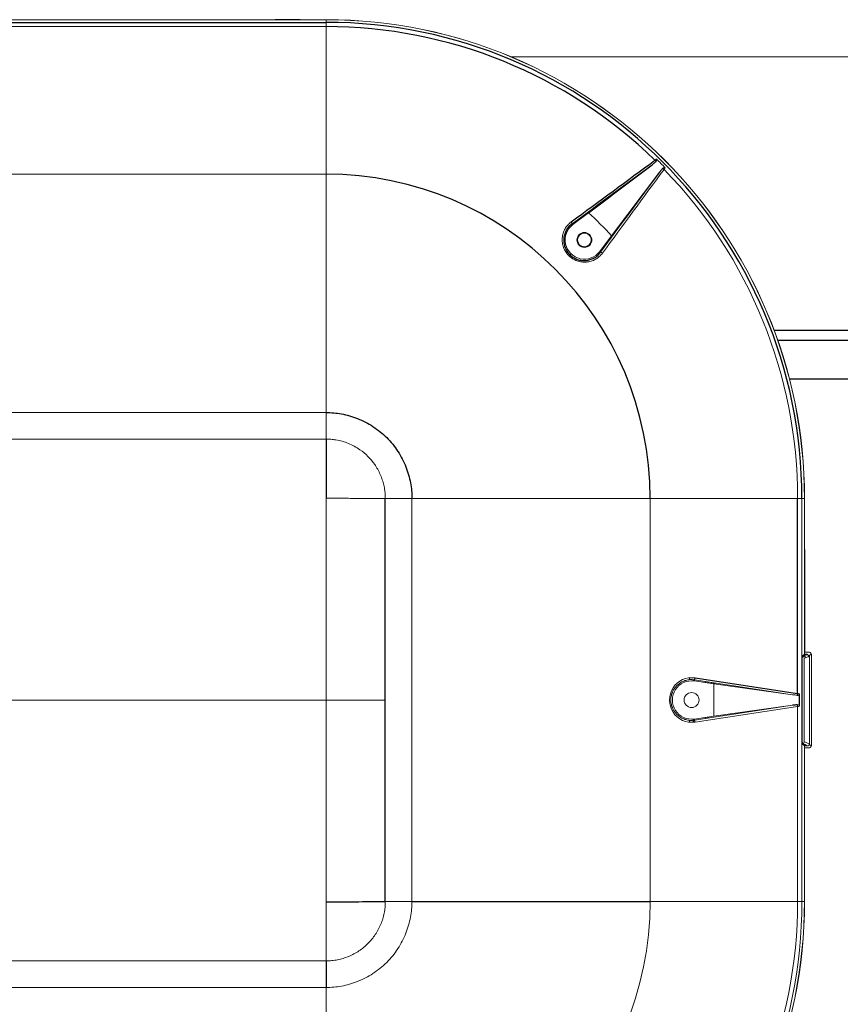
# Paper-space layout '_Top' of a CAD drawing. Header units: millimetres. Extents: x -1506 to 1507, y -605 to 634.
# Tile 5 of 13: x -1056 to -628, y -159 to 354. Entities that reach past the tile are written whole.
import ezdxf

# ---------------------------------------------------------------- set-up
doc = ezdxf.new("R2010")
doc.units = ezdxf.units.MM

psp = doc.layouts.new('_Top')

# ---------------------------------------------------------------- linework, layer by layer
at = {"color": 144, "linetype": 'Continuous', "lineweight": 18}
for p, q in [((-896.16, 354.3), (-1256.16, 354.3)), ((-1069.63, 354.35), (-957.69, 354.35)), ((-957.69, 354.3), (-957.69, 354.35)), ((-957.69, 354.33), (-957.69, 354.35)), ((-957.69, 354.33), (-944.64, 354.33)), ((-957.69, 354.33), (-957.69, 354.3)), ((-944.63, 354.35), (-944.64, 354.33)), ((-944.64, 354.3), (-944.64, 354.33)), ((-944.63, 354.35), (-922.69, 354.35)), ((-922.69, 354.33), (-922.69, 354.35)), ((-922.69, 354.3), (-922.69, 354.35)), ((-922.69, 354.33), (-922.69, 354.3)), ((-909.63, 354.35), (-909.64, 354.33)), ((-909.64, 354.3), (-909.64, 354.33)), ((-909.63, 354.35), (-896.16, 354.35)), ((-896.16, 273.89), (-896.16, 354.35)), ((-896.16, 350.75), (-1072.78, 350.75)), ((801.34, 335), (-799.84, 335)), ((-724.13, 280.67), (-724.7, 281.23)), ((-896.16, 273.89), (-1256.16, 273.89)), ((-767.57, 247.6), (-759.38, 253.81)), ((-767.93, 248.08), (-767.57, 247.6)), ((-1256.16, 149.75), (-896.16, 149.75)), ((-896.16, 149.75), (-896.16, 135.91)), ((-896.16, 135.91), (-1256.16, 135.91)), ((-865.25, 105), (-851.41, 105)), ((-851.41, 105), (-851.41, -105)), ((-727.27, -105), (-727.27, 105)), ((-727.27, 105), (-646.81, 105)), ((-648.2, 105), (-648.2, -105)), ((-646.86, 23.95), (-646.86, 105)), ((-646.81, 105), (-646.81, 91.53)), ((-646.83, 91.52), (-646.81, 91.53)), ((-646.83, 91.52), (-646.83, 78.48)), ((-646.81, 78.47), (-646.86, 78.47)), ((-646.81, 78.47), (-646.83, 78.48)), ((-648.07, -21.79), (-648.07, 21.79)), ((-648.02, 22.79), (-646.86, 23.95)), ((-646.51, 23), (-647.81, 23)), ((-647.31, 23.5), (-645.27, 23.5)), ((-647.31, 23.5), (-647.31, 22.98)), ((-646.97, 21.79), (-646.97, -21.79)), ((-646.81, 25.02), (-646.86, 25.02)), ((-646.86, 24.97), (-646.81, 25.02)), ((-644.24, 24.86), (-646.86, 24.86)), ((-645.27, 23.95), (-646.86, 23.95)), ((-646.51, 21.93), (-646.51, 23)), ((-645.27, 23.95), (-645.27, 23.5)), ((-644.72, 22.95), (-644.72, 22.65)), ((-644.27, -22.95), (-644.27, 22.95)), ((-643.24, 24.03), (-644.16, 23.11)), ((-644.16, -23.11), (-644.16, 23.11)), ((-643.4, 23.87), (-643.4, 24.03)), ((-643.24, -24.03), (-643.24, 24.03)), ((-706.79, 11.56), (-706.79, 10.49)), ((-704.24, 10.5), (-704.33, 9.91)), ((-653.17, 2.75), (-704.24, 10.5)), ((-704.33, 9.91), (-694.03, 8.49)), ((-697.52, 8.97), (-697.52, 9.48)), ((-696.82, 9.38), (-696.82, 8.87)), ((-695.54, 8.7), (-695.12, 9.12)), ((-694.5, 9.02), (-694.5, 8.56)), ((-694.03, -8.49), (-694.03, 8.49)), ((-694.03, 8.49), (-653.17, 2.75)), ((-693.84, 8.92), (-693.84, 8.75)), ((-693.8, 8.46), (-693.84, 8.75)), ((-693.51, 8.87), (-693.51, 8.42)), ((-659.81, 3.68), (-659.81, 3.76)), ((-655.83, 3.15), (-655.83, 3.12)), ((-704.24, -10.5), (-653.17, -2.75)), ((-650.41, -3.38), (-703.85, -11.49)), ((-653.17, -2.75), (-694.03, -8.49)), ((-659.81, -3.76), (-659.81, -3.68)), ((-655.83, -3.12), (-655.83, -3.15)), ((-650.41, -105), (-650.41, -3.38)), ((-694.03, -8.49), (-704.33, -9.91)), ((-704.24, -10.5), (-704.33, -9.91)), ((-697.52, -9.48), (-697.52, -8.97)), ((-696.82, -8.87), (-696.82, -9.38)), ((-706.79, -11.56), (-706.79, -10.56)), ((-706.77, -10.57), (-706.77, -11.56)), ((-704.77, -10.52), (-704.77, -11.59)), ((-704.74, -11.59), (-704.74, -10.52)), ((-647.29, -22.52), (-648.07, -22.19)), ((-648.02, -22.79), (-646.86, -23.95)), ((-647.27, -23), (-647.81, -23)), ((-647.31, -22.54), (-647.31, -22.51)), ((-647.31, -23.5), (-647.31, -22.99)), ((-646.01, -23.5), (-647.31, -23.5)), ((-646.86, -105), (-646.86, -23.95)), ((-646.86, -23.95), (-645.27, -23.95)), ((-646.86, -24.86), (-644.24, -24.86)), ((-646.86, -24.97), (-646.81, -25.02)), ((-646.86, -25.02), (-646.81, -25.02)), ((-646.81, -25.02), (-646.81, -78.47)), ((-644.16, -23.11), (-643.24, -24.03)), ((-643.4, -24.03), (-643.4, -23.87)), ((-646.86, -78.47), (-646.81, -78.47)), ((-646.83, -78.48), (-646.81, -78.47)), ((-646.83, -78.48), (-646.83, -91.52)), ((-646.81, -91.53), (-646.83, -91.52)), ((-646.81, -91.53), (-646.81, -105)), ((-865.25, -105), (-851.41, -105)), ((-727.27, -105), (-646.81, -105)), ((-896.16, -135.91), (-1256.16, -135.91)), ((-896.16, -149.75), (-1256.16, -149.75))]:
    psp.add_line(p, q, dxfattribs=at)
at = {"color": 7, "linetype": 'Continuous', "lineweight": 25}
for p, q in [((-909.64, 354.33), (-922.69, 354.33)), ((-1256.16, 352.96), (-896.16, 352.96)), ((-722.42, 274.86), (-747.35, 241.78)), ((-747.35, 241.78), (-753.56, 233.59)), ((-753.09, 233.23), (-753.56, 233.59)), ((-662.72, 192.65), (664.22, 192.65)), ((-660.83, 187.45), (662.33, 187.45)), ((-654.7, 167.25), (656.2, 167.25)), ((-865.25, -105), (-865.25, 105)), ((-650.41, 3.38), (-650.41, 105)), ((-646.81, 78.47), (-646.81, 25.02)), ((-703.85, 11.49), (-650.41, 3.38)), ((-698.52, 9.63), (-698.52, 9.11)), ((-660.23, 3.82), (-660.23, 3.74)), ((-649.4, -3.27), (-649.4, 3.27)), ((-660.23, -3.74), (-660.23, -3.82)), ((-698.52, -9.11), (-698.52, -9.63)), ((-896.16, -135.91), (-896.16, -149.75))]:
    psp.add_line(p, q, dxfattribs=at)
at = {"color": 144, "linetype": 'Continuous', "lineweight": 18, "flags": 128}
psp.add_lwpolyline([(-646.51, 23), (-647.15, 22.59), (-648.07, 22.19)], dxfattribs=at)
at = {"color": 144, "linetype": 'Continuous', "lineweight": 18}
for centre, radius in [((-761.53, 239.63), 3.9), ((-761.53, 239.63), 3.57), ((-705.69, 0), 3.9)]:
    psp.add_circle(centre, radius, dxfattribs=at)
for centre, radius, start, end in [((-896.16, 105), 249.35, 0, 90), ((-896.16, 105), 249.3, 0, 90), ((-726.85, 279.5), 2.63, 19.4439, 38.6069), ((-896.16, 105), 246.76, 44.2409, 45.7591), ((-721.66, 274.32), 2.63, 51.3931, 70.5561), ((-896.16, 105), 245.75, 0, 44.2131), ((-896.16, 105), 202.13, 42.5883, 47.4117), ((-761.53, 239.63), 10, 127.1693, 322.8307), ((-769.31, 248.07), 1.38, 0.3932, 46.5237), ((-753.1, 231.85), 1.38, 43.4763, 89.6068), ((-642.67, 22.02), 5.41, 171.8483, 182.4574), ((-648.89, 29.98), 8.41, 283.2203, 303.3044), ((-705.59, 0), 11.62, 81.361, 278.639), ((-705.2, 11.46), 1.35, 314.8452, 1.4096), ((-705.69, 0), 10, 82.1693, 277.8307), ((-650.25, 22.88), 20.34, 261.7594, 268.864), ((-653.01, 3.67), 2.62, 334.3814, 353.5605), ((-656.64, -58.56), 62.25, 83.3213, 84.2566), ((-653.01, -3.67), 2.62, 6.4395, 25.6186), ((-656.64, 58.56), 62.25, 275.7434, 276.6787), ((-705.2, -11.46), 1.35, 358.5904, 45.1548), ((-642.67, -22.02), 5.41, 177.5426, 188.1517), ((-647.97, -21.78), 1, 271.0282, 359.7924), ((-649.87, -30.92), 8.35, 56.5666, 76.7058), ((-648.89, -29.98), 8.41, 56.6956, 76.7797), ((-896.16, -105), 168.89, 270, 0), ((-896.16, -105), 247.96, 270, 0), ((-896.16, -105), 249.3, 270, 0), ((-896.16, -105), 249.35, 270, 0), ((-896.16, -105), 245.75, 315.7869, 0)]:
    psp.add_arc(centre, radius, start, end, dxfattribs=at)
at = {"color": 7, "linetype": 'Continuous', "lineweight": 25}
for centre, radius, start, end in [((-896.16, 105), 247.96, 0, 90), ((-896.16, 105), 245.75, 45.7869, 90), ((-896.16, 105), 168.89, 0, 90), ((-650.25, -22.88), 20.34, 91.136, 98.2406)]:
    psp.add_arc(centre, radius, start, end, dxfattribs=at)
for points in [[(-768.36, 249.07), (-753.84, 259.76), (-739.31, 270.45), (-724.79, 281.14)], [(-759.38, 253.81), (-748.35, 262.12), (-737.33, 270.43), (-726.3, 278.74)]]:
    psp.add_open_spline(points, degree=3, dxfattribs=at)
at = {"color": 144, "linetype": 'Continuous', "lineweight": 18}
for points in [[(-726.3, 278.74), (-740.17, 268.52), (-754.05, 258.3), (-767.93, 248.08)], [(-753.09, 233.23), (-742.86, 247.11), (-732.64, 260.99), (-722.42, 274.86)], [(-720.02, 276.37), (-730.71, 261.85), (-741.4, 247.33), (-752.1, 232.8)], [(-896.16, 105.06), (-896.16, 81.29), (-896.16, 44.96), (-896.16, 0)], [(-1076.16, 0), (-994.86, 0), (-931.6, 0), (-896.16, 0)], [(-896.16, 0), (-896.16, -44.96), (-896.16, -81.29), (-896.16, -105.06)]]:
    psp.add_open_spline(points, degree=3, dxfattribs=at)
for points, knots in [([(-726.3, 278.74), (-725.96, 278.99), (-725.63, 279.26), (-724.99, 279.8), (-724.67, 280.08), (-724.37, 280.38)], [0, 0, 0, 0, 0.5, 0.5, 1, 1, 1, 1]), ([(-724.79, 281.14), (-724.65, 281.26), (-724.52, 281.37), (-724.25, 281.58), (-724.12, 281.69), (-724, 281.78)], [0, 0, 0, 0, 0.5, 0.5, 1, 1, 1, 1]), ([(-724.37, 280.38), (-724.27, 280.47), (-724.18, 280.57), (-724.02, 280.78), (-723.95, 280.9), (-723.85, 281.15), (-723.82, 281.29), (-723.85, 281.56), (-723.91, 281.69), (-724, 281.78)], [0, 0, 0, 0, 0.25, 0.25, 0.5, 0.5, 0.75, 0.75, 1, 1, 1, 1]), ([(-720.79, 276.79), (-720.69, 276.89), (-720.59, 276.98), (-720.38, 277.14), (-720.26, 277.21), (-720.01, 277.31), (-719.88, 277.34), (-719.61, 277.31), (-719.48, 277.26), (-719.38, 277.16)], [0, 0, 0, 0, 0.25, 0.25, 0.5, 0.5, 0.75, 0.75, 1, 1, 1, 1]), ([(-719.38, 277.16), (-719.48, 277.04), (-719.58, 276.91), (-719.79, 276.65), (-719.9, 276.51), (-720.02, 276.37)], [0, 0, 0, 0, 0.5, 0.5, 1, 1, 1, 1]), ([(-896.16, 149.75), (-896.16, 150.1), (-896.16, 150.45), (-896.16, 158.27), (-896.16, 166.99), (-896.16, 185.83), (-896.16, 195.92), (-896.16, 215.66), (-896.16, 225.3), (-896.16, 242.38), (-896.16, 249.8), (-896.16, 258.53), (-896.16, 261.04), (-896.16, 265.29), (-896.16, 267.02), (-896.16, 271.22), (-896.16, 272.65), (-896.16, 273.89)], [0.2440624, 0.2440624, 0.2440624, 0.2440624, 0.25, 0.25, 0.375, 0.375, 0.5, 0.5, 0.625, 0.625, 0.75, 0.75, 0.8125, 0.8125, 0.875, 0.875, 1, 1, 1, 1]), ([(-722.42, 274.86), (-722.17, 275.2), (-721.91, 275.53), (-721.36, 276.18), (-721.08, 276.49), (-720.79, 276.79)], [0, 0, 0, 0, 0.5, 0.5, 1, 1, 1, 1]), ([(-752.1, 232.8), (-752.59, 232.13), (-753.14, 231.53), (-754.06, 230.71), (-754.38, 230.46), (-755.05, 229.98), (-755.41, 229.76), (-756.48, 229.15), (-757.23, 228.83), (-758.42, 228.46), (-758.83, 228.36), (-759.64, 228.2), (-760.05, 228.14), (-760.88, 228.07), (-761.29, 228.06), (-762.12, 228.08), (-762.55, 228.11), (-763.8, 228.28), (-764.62, 228.47), (-765.8, 228.9), (-766.19, 229.07), (-766.96, 229.44), (-767.33, 229.65), (-768.41, 230.33), (-769.07, 230.86), (-769.98, 231.77), (-770.26, 232.09), (-770.8, 232.75), (-771.04, 233.1), (-771.5, 233.81), (-771.71, 234.18), (-772.08, 234.95), (-772.25, 235.34), (-772.68, 236.53), (-772.88, 237.34), (-773.11, 239.02), (-773.12, 239.86), (-773.02, 241.1), (-772.96, 241.51), (-772.8, 242.33), (-772.7, 242.73), (-772.34, 243.91), (-772.02, 244.67), (-771.41, 245.75), (-771.19, 246.1), (-770.71, 246.77), (-770.46, 247.09), (-769.92, 247.71), (-769.63, 248), (-769.02, 248.56), (-768.7, 248.82), (-768.36, 249.07)], [0, 0, 0, 0, 0.0625, 0.0625, 0.09375, 0.09375, 0.125, 0.125, 0.1875, 0.1875, 0.21875, 0.21875, 0.25, 0.25, 0.28125, 0.28125, 0.3125, 0.3125, 0.375, 0.375, 0.40625, 0.40625, 0.4375, 0.4375, 0.5, 0.5, 0.53125, 0.53125, 0.5625, 0.5625, 0.59375, 0.59375, 0.625, 0.625, 0.6875, 0.6875, 0.75, 0.75, 0.78125, 0.78125, 0.8125, 0.8125, 0.875, 0.875, 0.90625, 0.90625, 0.9375, 0.9375, 0.96875, 0.96875, 1, 1, 1, 1]), ([(-865.25, 105), (-865.26, 105.29), (-865.27, 105.88), (-865.31, 106.76), (-865.36, 107.64), (-865.44, 108.51), (-865.55, 109.37), (-865.68, 110.22), (-865.84, 111.06), (-866.17, 112.59), (-866.78, 114.77), (-867.85, 117.54), (-869.18, 120.19), (-871.2, 123.41), (-874.19, 126.97), (-877.87, 130.06), (-881.37, 132.22), (-884.46, 133.68), (-887.7, 134.8), (-890.34, 135.39), (-892.3, 135.69), (-893.58, 135.81), (-894.87, 135.88), (-895.73, 135.9), (-896.16, 135.91)], [0, 0, 0, 0, 0.0179601, 0.0363566, 0.054654, 0.0725104, 0.0902706, 0.1079944, 0.1257232, 0.1434876, 0.2044353, 0.2654752, 0.3264808, 0.3875084, 0.5000242, 0.6125441, 0.6829803, 0.753408, 0.8238831, 0.8942022, 0.9203093, 0.9465067, 0.9734652, 1, 1, 1, 1]), ([(-896.16, 105.06), (-895.04, 105.06), (-892.79, 105.05), (-889.41, 105.05), (-886.04, 105.05), (-882.66, 105.04), (-879.28, 105.04), (-875.77, 105.03), (-872.12, 105.03), (-869.15, 105.02), (-867.01, 105.01), (-866.05, 105), (-865.46, 105), (-865.32, 105), (-865.25, 105)], [0, 0, 0, 0, 0.109174, 0.218086, 0.327018, 0.436185, 0.545487, 0.654725, 0.776932, 0.899437, 0.942755, 0.986037, 0.993017, 1, 1, 1, 1]), ([(-851.41, 105), (-848.64, 105), (-845.68, 105), (-839.46, 105), (-836.19, 105), (-829.41, 105), (-825.9, 105), (-818.7, 105), (-811.33, 105), (-803.81, 105), (-796.31, 105), (-792.57, 105), (-781.54, 105), (-774.43, 105), (-761.44, 105), (-755.57, 105), (-748.04, 105), (-745.75, 105), (-741.61, 105), (-739.77, 105), (-736.53, 105), (-735.13, 105), (-733.34, 105), (-732.79, 105), (-731.79, 105), (-729.52, 105), (-728.21, 105), (-727.27, 105)], [0, 0, 0, 0, 0.0625, 0.0625, 0.125, 0.125, 0.1875, 0.1875, 0.25, 0.3125, 0.3125, 0.375, 0.375, 0.5, 0.5, 0.625, 0.625, 0.6875, 0.6875, 0.75, 0.75, 0.8125, 0.8125, 0.84375, 0.84375, 0.875, 1, 1, 1, 1]), ([(-645.27, 23.5), (-645.27, 23.5), (-645.26, 23.5), (-645.24, 23.5), (-645.22, 23.5), (-645.19, 23.49), (-645.16, 23.49), (-645.13, 23.48), (-645.11, 23.47), (-645.08, 23.46), (-645.06, 23.46), (-645.03, 23.44), (-645.01, 23.43), (-644.98, 23.42), (-644.96, 23.41), (-644.94, 23.39), (-644.92, 23.37), (-644.9, 23.35), (-644.88, 23.34), (-644.86, 23.32), (-644.84, 23.3), (-644.82, 23.27), (-644.81, 23.25), (-644.8, 23.23), (-644.78, 23.21), (-644.77, 23.18), (-644.76, 23.16), (-644.75, 23.14), (-644.75, 23.12), (-644.74, 23.1), (-644.73, 23.08), (-644.73, 23.06), (-644.72, 23.03), (-644.72, 23), (-644.72, 22.97), (-644.72, 22.96), (-644.72, 22.95)], [0, 0, 0, 0, 0.012598, 0.031454, 0.06281, 0.087876, 0.125539, 0.154321, 0.197228, 0.218586, 0.250568, 0.279, 0.321761, 0.343263, 0.375621, 0.404229, 0.44693, 0.468244, 0.500231, 0.528733, 0.571769, 0.593324, 0.625478, 0.653945, 0.696572, 0.717913, 0.749999, 0.778692, 0.795952, 0.821752, 0.84316, 0.875176, 0.900043, 0.937372, 0.968594, 1, 1, 1, 1]), ([(-643.4, 24.03), (-643.4, 24.25), (-643.49, 24.46), (-643.8, 24.77), (-644.02, 24.86), (-644.24, 24.86)], [2.357564, 2.357564, 2.357564, 2.357564, 3.141593, 3.141593, 3.925621, 3.925621, 3.925621, 3.925621]), ([(-704.24, 10.5), (-704.62, 10.56), (-704.99, 10.6), (-705.74, 10.63), (-706.12, 10.63), (-707.25, 10.56), (-707.98, 10.44), (-709.42, 10.04), (-710.13, 9.75), (-711.47, 9.05), (-712.09, 8.64), (-712.97, 7.9), (-713.25, 7.64), (-713.78, 7.09), (-714.03, 6.8), (-714.5, 6.19), (-714.71, 5.88), (-715.12, 5.22), (-715.3, 4.88), (-715.8, 3.82), (-716.05, 3.09), (-716.31, 1.95), (-716.37, 1.56), (-716.46, 0.79), (-716.48, 0.4), (-716.48, -0.38), (-716.46, -0.77), (-716.37, -1.54), (-716.31, -1.93), (-716.05, -3.08), (-715.8, -3.81), (-715.31, -4.86), (-715.13, -5.21), (-714.72, -5.87), (-714.5, -6.18), (-714.04, -6.79), (-713.79, -7.08), (-713.26, -7.63), (-712.98, -7.89), (-712.1, -8.63), (-711.47, -9.05), (-710.47, -9.58), (-710.12, -9.74), (-709.42, -10.02), (-709.07, -10.14), (-708.35, -10.34), (-707.98, -10.42), (-707.24, -10.54), (-706.87, -10.58), (-705.74, -10.65), (-704.99, -10.62), (-704.24, -10.5)], [0, 0, 0, 0, 0.03125, 0.03125, 0.0625, 0.0625, 0.125, 0.125, 0.1875, 0.1875, 0.25, 0.25, 0.28125, 0.28125, 0.3125, 0.3125, 0.34375, 0.34375, 0.375, 0.375, 0.4375, 0.4375, 0.46875, 0.46875, 0.5, 0.5, 0.53125, 0.53125, 0.5625, 0.5625, 0.625, 0.625, 0.65625, 0.65625, 0.6875, 0.6875, 0.71875, 0.71875, 0.75, 0.75, 0.8125, 0.8125, 0.84375, 0.84375, 0.875, 0.875, 0.90625, 0.90625, 0.9375, 0.9375, 1, 1, 1, 1]), ([(-896.16, 0), (-889.81, 0), (-879.75, 0), (-871.33, 0), (-867.23, 0), (-865.9, 0), (-865.25, 0)], [0, 0, 0, 0, 0.372322, 0.686161, 0.846126, 1, 1, 1, 1]), ([(-650.65, -2.54), (-650.52, -2.54), (-650.39, -2.55), (-650.12, -2.58), (-649.99, -2.61), (-649.74, -2.72), (-649.63, -2.79), (-649.46, -3), (-649.4, -3.13), (-649.4, -3.27)], [0, 0, 0, 0, 0.25, 0.25, 0.5, 0.5, 0.75, 0.75, 1, 1, 1, 1]), ([(-645.27, -23.95), (-645.24, -23.94), (-645.17, -23.94), (-645.07, -23.93), (-644.98, -23.9), (-644.85, -23.86), (-644.71, -23.78), (-644.56, -23.66), (-644.43, -23.51), (-644.34, -23.33), (-644.28, -23.14), (-644.27, -23.01), (-644.27, -22.95)], [0, 0, 0, 0, 0.06505, 0.128415, 0.190093, 0.250087, 0.376203, 0.499838, 0.624282, 0.74953, 0.872609, 1, 1, 1, 1]), ([(-644.24, -24.86), (-644.02, -24.86), (-643.8, -24.77), (-643.49, -24.46), (-643.4, -24.25), (-643.4, -24.03)], [2.357564, 2.357564, 2.357564, 2.357564, 3.141593, 3.141593, 3.925621, 3.925621, 3.925621, 3.925621]), ([(-865.25, -105), (-865.28, -106.01), (-865.33, -108.03), (-865.64, -110.04), (-865.84, -111.03), (-866.04, -112.02), (-866.53, -113.99), (-867.21, -115.9), (-867.6, -116.83), (-867.99, -117.77), (-868.85, -119.6), (-869.9, -121.33), (-870.46, -122.18), (-871.02, -123.02), (-872.23, -124.64), (-873.59, -126.14), (-875.02, -127.58), (-876.52, -128.94), (-878.15, -130.14), (-878.99, -130.7), (-879.83, -131.27), (-881.57, -132.31), (-883.4, -133.17), (-884.33, -133.56), (-885.27, -133.95), (-887.17, -134.63), (-889.14, -135.12), (-890.13, -135.32), (-891.12, -135.52), (-893.13, -135.83), (-895.15, -135.89), (-896.16, -135.91)], [0, 0, 0, 0, 0.0625, 0.125, 0.125, 0.125, 0.1875, 0.25, 0.25, 0.25, 0.3125, 0.375, 0.375, 0.375, 0.4375, 0.5, 0.5, 0.5625, 0.625, 0.625, 0.625, 0.6875, 0.75, 0.75, 0.75, 0.8125, 0.875, 0.875, 0.875, 0.9375, 1, 1, 1, 1]), ([(-851.41, -105), (-851.41, -107.64), (-851.65, -110.37), (-852.67, -115.91), (-853.46, -118.72), (-855.64, -124.23), (-857.03, -126.93), (-860.38, -132.05), (-862.33, -134.46), (-866.7, -138.83), (-869.12, -140.78), (-874.23, -144.13), (-876.94, -145.52), (-882.44, -147.7), (-885.25, -148.49), (-890.79, -149.52), (-893.53, -149.75), (-896.16, -149.75)], [0, 0, 0, 0, 0.125, 0.125, 0.25, 0.25, 0.375, 0.375, 0.5, 0.5, 0.625, 0.625, 0.75, 0.75, 0.875, 0.875, 1, 1, 1, 1]), ([(-896.16, -135.91), (-896.16, -135.6), (-896.16, -132.85), (-896.16, -121.17), (-896.16, -105.06)], [0.5662346, 0.5662346, 0.5662346, 0.5662346, 0.6162346, 1, 1, 1, 1]), ([(-896.16, -149.75), (-896.16, -152.53), (-896.16, -155.48), (-896.16, -161.71), (-896.16, -164.97), (-896.16, -171.75), (-896.16, -175.26), (-896.16, -182.46), (-896.16, -189.84), (-896.16, -197.36), (-896.16, -204.86), (-896.16, -208.6), (-896.16, -219.63), (-896.16, -226.74), (-896.16, -239.73), (-896.16, -245.59), (-896.16, -253.12), (-896.16, -255.41), (-896.16, -259.55), (-896.16, -261.39), (-896.16, -264.63), (-896.16, -266.03), (-896.16, -267.82), (-896.16, -268.37), (-896.16, -269.37), (-896.16, -271.65), (-896.16, -272.95), (-896.16, -273.89)], [0, 0, 0, 0, 0.0625, 0.0625, 0.125, 0.125, 0.1875, 0.1875, 0.25, 0.3125, 0.3125, 0.375, 0.375, 0.5, 0.5, 0.625, 0.625, 0.6875, 0.6875, 0.75, 0.75, 0.8125, 0.8125, 0.84375, 0.84375, 0.875, 1, 1, 1, 1])]:
    psp.add_open_spline(points, degree=3, knots=knots, dxfattribs=at)
at = {"color": 7, "linetype": 'Continuous', "lineweight": 25}
for points, knots in [([(-767.93, 248.08), (-768.24, 247.85), (-768.53, 247.61), (-769.09, 247.1), (-769.35, 246.84), (-769.84, 246.28), (-770.08, 245.99), (-770.51, 245.38), (-770.72, 245.06), (-771.27, 244.07), (-771.57, 243.39), (-772.02, 241.95), (-772.17, 241.19), (-772.3, 239.68), (-772.28, 238.92), (-772.09, 237.38), (-771.91, 236.63), (-771.51, 235.54), (-771.36, 235.18), (-771.02, 234.48), (-770.83, 234.14), (-770.2, 233.16), (-769.71, 232.55), (-768.6, 231.43), (-767.99, 230.95), (-767, 230.33), (-766.66, 230.14), (-765.96, 229.79), (-765.6, 229.64), (-764.51, 229.25), (-763.76, 229.07), (-762.61, 228.93), (-762.23, 228.9), (-761.47, 228.88), (-761.09, 228.9), (-760.34, 228.97), (-759.96, 229.02), (-759.22, 229.17), (-758.85, 229.26), (-757.77, 229.6), (-757.08, 229.9), (-756.1, 230.45), (-755.78, 230.65), (-755.17, 231.09), (-754.88, 231.32), (-754.04, 232.07), (-753.54, 232.62), (-753.09, 233.23)], [0, 0, 0, 0, 0.03125, 0.03125, 0.0625, 0.0625, 0.09375, 0.09375, 0.125, 0.125, 0.1875, 0.1875, 0.25, 0.25, 0.3125, 0.3125, 0.375, 0.375, 0.40625, 0.40625, 0.4375, 0.4375, 0.5, 0.5, 0.5625, 0.5625, 0.59375, 0.59375, 0.625, 0.625, 0.6875, 0.6875, 0.71875, 0.71875, 0.75, 0.75, 0.78125, 0.78125, 0.8125, 0.8125, 0.875, 0.875, 0.90625, 0.90625, 0.9375, 0.9375, 1, 1, 1, 1]), ([(-896.16, 149.75), (-893.53, 149.75), (-890.79, 149.52), (-885.25, 148.49), (-882.44, 147.7), (-876.94, 145.52), (-874.23, 144.13), (-869.12, 140.78), (-866.7, 138.83), (-862.33, 134.46), (-860.38, 132.05), (-857.03, 126.93), (-855.64, 124.23), (-853.46, 118.72), (-852.67, 115.91), (-851.65, 110.37), (-851.41, 107.64), (-851.41, 105)], [0, 0, 0, 0, 0.125, 0.125, 0.25, 0.25, 0.375, 0.375, 0.5, 0.5, 0.625, 0.625, 0.75, 0.75, 0.875, 0.875, 1, 1, 1, 1]), ([(-896.16, 135.91), (-896.16, 135.78), (-896.16, 135.51), (-896.16, 135.1), (-896.16, 134.7), (-896.16, 133.91), (-896.16, 132.75), (-896.16, 131.21), (-896.16, 129.68), (-896.16, 128.15), (-896.16, 125.35), (-896.16, 121.26), (-896.16, 115.88), (-896.16, 110.48), (-896.16, 106.86), (-896.16, 105.06)], [0, 0, 0, 0, 0.013299, 0.026537, 0.039742, 0.053025, 0.102934, 0.15304, 0.202483, 0.251783, 0.301801, 0.475393, 0.64905, 0.824509, 1, 1, 1, 1]), ([(-650.65, 2.54), (-650.52, 2.54), (-650.39, 2.55), (-650.12, 2.58), (-649.99, 2.61), (-649.74, 2.72), (-649.63, 2.79), (-649.46, 3), (-649.4, 3.13), (-649.4, 3.27)], [0, 0, 0, 0, 0.25, 0.25, 0.5, 0.5, 0.75, 0.75, 1, 1, 1, 1]), ([(-896.16, -105.06), (-887.92, -105.05), (-876.47, -105.04), (-869.54, -105.02), (-866.74, -105.01), (-865.73, -105), (-865.25, -105)], [0, 0, 0, 0, 0.372322, 0.686161, 0.846126, 1, 1, 1, 1]), ([(-851.41, -105), (-851.06, -105), (-850.71, -105), (-842.9, -105), (-834.17, -105), (-815.34, -105), (-805.25, -105), (-785.5, -105), (-775.86, -105), (-758.78, -105), (-751.36, -105), (-742.64, -105), (-740.12, -105), (-735.87, -105), (-734.14, -105), (-729.94, -105), (-728.51, -105), (-727.27, -105)], [0.2440624, 0.2440624, 0.2440624, 0.2440624, 0.25, 0.25, 0.375, 0.375, 0.5, 0.5, 0.625, 0.625, 0.75, 0.75, 0.8125, 0.8125, 0.875, 0.875, 1, 1, 1, 1])]:
    psp.add_open_spline(points, degree=3, knots=knots, dxfattribs=at)

doc.saveas('drawing.dxf')
